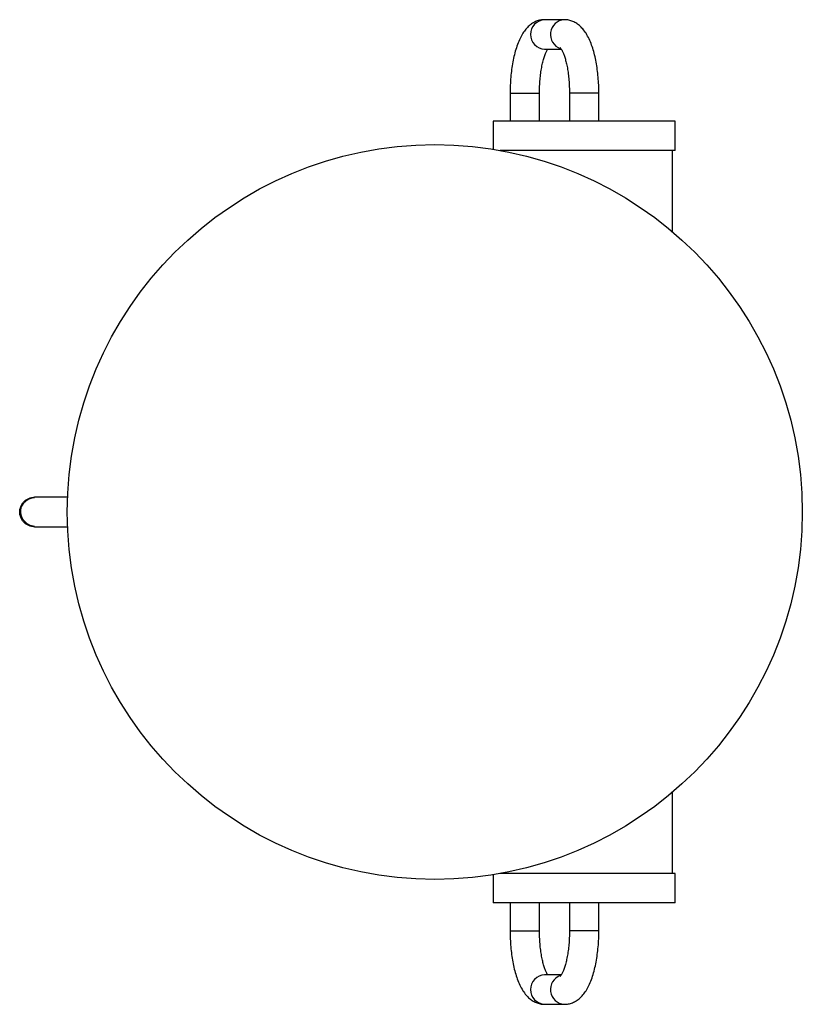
# Paper-space layout '_Inferior' of a CAD drawing. Header units: millimetres. Extents: x -105 to 161, y -168 to 168.
import ezdxf

# ---------------------------------------------------------------- set-up
doc = ezdxf.new("R2010")
doc.units = ezdxf.units.MM

psp = doc.layouts.new('_Inferior')

# ---------------------------------------------------------------- linework, layer by layer
at = {"color": 7, "linetype": 'Continuous', "lineweight": 25}
for p, q in [((80.04, 167.5), (73.3, 167.5)), ((73.3, 157.5), (78.95, 157.5)), ((61.57, 142.5), (61.57, 133)), ((71.57, 133), (71.57, 142.5)), ((81.77, 142.5), (81.77, 133)), ((91.77, 133), (91.77, 142.5)), ((55.77, 133), (55.77, 123.42)), ((117.77, 133), (55.77, 133)), ((117.77, 123), (117.77, 133)), ((117.77, 123), (58.24, 123)), ((116.77, 95.37), (116.77, 123)), ((116.77, -123), (116.77, -95.37)), ((55.77, -123.42), (55.77, -133)), ((117.77, -123), (58.24, -123)), ((117.77, -133), (117.77, -123)), ((117.77, -133), (55.77, -133)), ((61.57, -133), (61.57, -142.5)), ((71.57, -142.5), (71.57, -133)), ((81.77, -133), (81.77, -142.5)), ((91.77, -142.5), (91.77, -133)), ((78.95, -157.5), (73.3, -157.5)), ((73.3, -167.5), (80.04, -167.5))]:
    psp.add_line(p, q, dxfattribs=at)
at = {"color": 8, "linetype": 'Continuous', "lineweight": 25}
for p, q in [((61.57, 142.5), (71.57, 142.5)), ((91.77, 142.5), (81.77, 142.5)), ((61.57, -142.5), (71.57, -142.5)), ((91.77, -142.5), (81.77, -142.5))]:
    psp.add_line(p, q, dxfattribs=at)
at = {"color": 7, "linetype": 'Continuous', "lineweight": 25}
psp.add_circle((35.97, 0), 125, dxfattribs=at)
at = {"color": 8, "linetype": 'Continuous', "lineweight": 25}
for centre, radius, start, end in [((73.54, 162.5), 5.01, 92.7165, 267.2835), ((80.31, 162.47), 5.03, 93.4951, 251.2469), ((73.54, -162.5), 5.01, 92.7165, 267.2835), ((80.31, -162.47), 5.03, 108.8109, 266.5036)]:
    psp.add_arc(centre, radius, start, end, dxfattribs=at)
at = {"color": 7, "linetype": 'Continuous', "lineweight": 25}
for points, knots in [([(91.77, 142.5), (91.77, 142.98), (91.76, 144.36), (91.65, 146.64), (91.42, 149.29), (91.08, 151.86), (90.62, 154.34), (90.04, 156.69), (89.33, 158.92), (88.47, 161), (87.48, 162.82), (86.38, 164.34), (85.21, 165.52), (83.97, 166.43), (82.63, 167.07), (81.31, 167.44), (80.43, 167.48), (80.04, 167.5)], [0, 0, 0, 0, 0.039041, 0.113045, 0.187246, 0.261838, 0.337096, 0.413386, 0.491229, 0.571352, 0.654594, 0.727366, 0.791723, 0.850025, 0.904673, 0.957385, 1, 1, 1, 1]), ([(73.3, 167.5), (72.83, 167.47), (71.86, 167.42), (70.47, 166.98), (69.17, 166.3), (67.99, 165.4), (66.9, 164.26), (65.88, 162.84), (64.92, 161.11), (64.07, 159.08), (63.33, 156.82), (62.73, 154.41), (62.26, 151.89), (61.91, 149.29), (61.68, 146.62), (61.58, 144.34), (61.57, 142.97), (61.57, 142.5)], [0, 0, 0, 0, 0.051348, 0.105198, 0.159326, 0.215801, 0.27692, 0.345048, 0.421179, 0.502319, 0.582669, 0.660918, 0.737473, 0.812868, 0.887519, 0.961732, 1, 1, 1, 1]), ([(71.57, 142.5), (71.57, 142.9), (71.58, 144.08), (71.67, 146), (71.86, 148.22), (72.15, 150.32), (72.5, 152.24), (72.92, 153.95), (73.38, 155.39), (73.84, 156.52), (74.2, 157.22), (74.34, 157.44), (74.38, 157.5)], [0, 0, 0, 0, 0.0614249, 0.1787958, 0.2958389, 0.4120707, 0.5270124, 0.6400769, 0.7505379, 0.8575358, 0.9601884, 1, 1, 1, 1]), ([(78.67, 157.9), (78.66, 157.91), (78.64, 157.93), (78.83, 157.72), (79.13, 157.25), (79.52, 156.47), (79.95, 155.41), (80.38, 154.06), (80.79, 152.45), (81.15, 150.6), (81.44, 148.57), (81.64, 146.39), (81.75, 144.35), (81.76, 143.04), (81.77, 142.5)], [0, 0, 0, 0, 0.032386, 0.106564, 0.183136, 0.264083, 0.349793, 0.439844, 0.53347, 0.629848, 0.72824, 0.828036, 0.928744, 1, 1, 1, 1]), ([(-100.22, -5), (-100.39, -5), (-100.55, -4.99), (-100.88, -4.96), (-101.04, -4.94), (-101.52, -4.84), (-101.83, -4.74), (-102.44, -4.49), (-102.73, -4.34), (-103.27, -3.98), (-103.53, -3.77), (-103.99, -3.3), (-104.2, -3.05), (-104.47, -2.64), (-104.56, -2.5), (-104.71, -2.21), (-104.78, -2.06), (-104.97, -1.61), (-105.06, -1.3), (-105.19, -0.65), (-105.22, -0.33), (-105.22, 0.32), (-105.19, 0.65), (-105.06, 1.3), (-104.97, 1.61), (-104.72, 2.21), (-104.56, 2.51), (-104.2, 3.05), (-103.99, 3.3), (-103.53, 3.77), (-103.27, 3.98), (-102.73, 4.34), (-102.44, 4.49), (-101.84, 4.74), (-101.52, 4.84), (-101.04, 4.94), (-100.88, 4.96), (-100.55, 4.99), (-100.39, 5), (-100.22, 5)], [0, 0, 0, 0, 0.03125, 0.03125, 0.0625, 0.0625, 0.125, 0.125, 0.1875, 0.1875, 0.25, 0.25, 0.3125, 0.3125, 0.34375, 0.34375, 0.375, 0.375, 0.4375, 0.4375, 0.5, 0.5, 0.5625, 0.5625, 0.625, 0.625, 0.6875, 0.6875, 0.75, 0.75, 0.8125, 0.8125, 0.875, 0.875, 0.9375, 0.9375, 0.96875, 0.96875, 1, 1, 1, 1]), ([(-100.19, 4.87), (-100.49, 4.84), (-101.31, 4.76), (-102.45, 4.2), (-103.47, 3.45), (-104.13, 2.69), (-104.54, 2.02), (-104.76, 1.51), (-104.87, 1.15), (-104.92, 0.94), (-104.96, 0.73), (-104.99, 0.45), (-105, -0.06), (-104.89, -0.82), (-104.56, -1.79), (-103.91, -2.85), (-102.88, -3.86), (-101.59, -4.67), (-100.58, -4.79), (-100.18, -4.84)], [0, 0, 0, 0, 0.060489, 0.168537, 0.259164, 0.33241, 0.389021, 0.430165, 0.445505, 0.457848, 0.46794, 0.478258, 0.503569, 0.55926, 0.645005, 0.721649, 0.815763, 0.92812, 1, 1, 1, 1]), ([(-88.79, 5), (-89.73, 5), (-91.44, 5), (-93.53, 5), (-95.34, 5), (-96.95, 5), (-98.32, 5), (-99.38, 5), (-100.1, 5), (-100.18, 5), (-100.22, 5)], [0, 0, 0, 0, 0.121448, 0.219895, 0.325388, 0.438843, 0.561425, 0.694584, 0.840078, 1, 1, 1, 1]), ([(-100.22, -5), (-100.18, -5), (-100.11, -5), (-99.43, -5), (-98.43, -5), (-97.16, -5), (-95.68, -5), (-93.83, -5), (-91.63, -5), (-89.76, -5), (-88.89, -5)], [0, 0, 0, 0, 0.156887, 0.298768, 0.427749, 0.545573, 0.653654, 0.753109, 0.885843, 1, 1, 1, 1]), ([(61.57, -142.5), (61.57, -142.98), (61.58, -144.36), (61.68, -146.64), (61.92, -149.29), (62.26, -151.86), (62.72, -154.34), (63.3, -156.69), (64.01, -158.92), (64.86, -161), (65.86, -162.82), (66.96, -164.34), (68.13, -165.52), (69.37, -166.43), (70.7, -167.07), (72.03, -167.44), (72.91, -167.48), (73.3, -167.5)], [0, 0, 0, 0, 0.039041, 0.113045, 0.187246, 0.261838, 0.337096, 0.413386, 0.491229, 0.571352, 0.654594, 0.727366, 0.791723, 0.850025, 0.904673, 0.957385, 1, 1, 1, 1]), ([(74.38, -157.5), (74.33, -157.41), (74.17, -157.17), (73.82, -156.47), (73.39, -155.41), (72.96, -154.06), (72.55, -152.45), (72.19, -150.6), (71.9, -148.57), (71.7, -146.39), (71.59, -144.35), (71.57, -143.04), (71.57, -142.5)], [0, 0, 0, 0, 0.053557, 0.147344, 0.24665, 0.350987, 0.459465, 0.571131, 0.685131, 0.800757, 0.917441, 1, 1, 1, 1]), ([(81.77, -142.5), (81.77, -142.9), (81.76, -144.08), (81.67, -146), (81.48, -148.22), (81.19, -150.32), (80.83, -152.24), (80.41, -153.95), (79.96, -155.39), (79.5, -156.53), (79.09, -157.32), (78.8, -157.76), (78.63, -157.94), (78.66, -157.91), (78.67, -157.9)], [0, 0, 0, 0, 0.05302, 0.15433, 0.255357, 0.355685, 0.454898, 0.552491, 0.647837, 0.740194, 0.8288, 0.90434, 0.976715, 1, 1, 1, 1]), ([(80.04, -167.5), (80.51, -167.47), (81.48, -167.42), (82.87, -166.98), (84.17, -166.3), (85.35, -165.4), (86.44, -164.26), (87.46, -162.84), (88.42, -161.11), (89.27, -159.08), (90.01, -156.82), (90.6, -154.41), (91.07, -151.89), (91.42, -149.29), (91.66, -146.62), (91.76, -144.34), (91.77, -142.97), (91.77, -142.5)], [0, 0, 0, 0, 0.051348, 0.105198, 0.159326, 0.215801, 0.27692, 0.345048, 0.421179, 0.502319, 0.582669, 0.660918, 0.737473, 0.812868, 0.887519, 0.961732, 1, 1, 1, 1])]:
    psp.add_open_spline(points, degree=3, knots=knots, dxfattribs=at)

doc.saveas('drawing.dxf')
